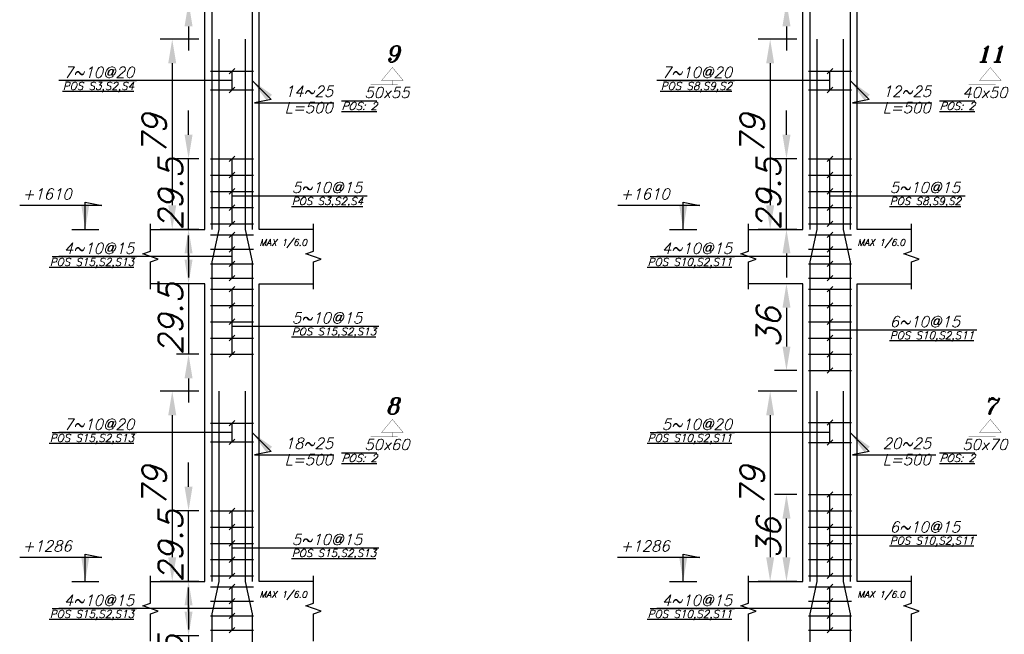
# Model space of a CAD drawing. Header units: inches. Extents: x 826 to 1034, y 702 to 834.
# Tile 9 of 93: x 892.58 to 900.76, y 727.38 to 732.49. Entities that reach past the tile are written whole.
import ezdxf
from ezdxf.enums import TextEntityAlignment as Align

# ---------------------------------------------------------------- set-up
doc = ezdxf.new("R2010")
doc.units = ezdxf.units.IN
doc.header["$MEASUREMENT"] = 0
doc.layers.add('SAZE_DRAWINGS', color=7, linetype='Continuous')
doc.styles.add('SAZE_STYLE', font='romansp.shx', dxfattribs={"oblique": 15})
doc.styles.add('SAZE_STYLE1', font='romant.shx', dxfattribs={"oblique": 15})
doc.dimstyles.new('SAZE_DIM_STYLE', dxfattribs={"dimtxt": 0.2, "dimasz": 0.2, "dimexe": 0.1, "dimexo": 0.05, "dimgap": 0.05, "dimtad": 0, "dimzin": 0, "dimdsep": 46, "dimtxsty": 'SAZE_STYLE', "dimcen": 0.09, "dimclrd": 2, "dimclre": 2, "dimclrt": 3, "dimadec": 0, "dimazin": 0, "dimtfac": 1, "dimtdec": 4, "dimtix": 1, "dimtmove": 1, "dimatfit": 3, "dimfxl": 1, "dimtolj": 1, "dimtzin": 0, "dimarcsym": 0})

# ---------------------------------------------------------------- blocks, each defined once
blk = doc.blocks.new('*D3707')
at = {"layer": 'Defpoints', "color": 0, "transparency": 16777216}
for p in [(894.1177, 729.3989), (893.8467, 727.8181), (894.1177, 727.8181)]:
    blk.add_point(p, dxfattribs=at)
at = {"layer": 'SAZE_DRAWINGS', "color": 2, "lineweight": -2, "transparency": 16777216}
for p, q in [((894.0677, 729.3989), (893.7467, 729.3989)), ((893.8467, 729.1989), (893.8467, 728.0181)), ((894.0677, 727.8181), (893.7467, 727.8181))]:
    blk.add_line(p, q, dxfattribs=at)
at = {"layer": 'SAZE_DRAWINGS', "color": 2, "transparency": 16777216}
for points in [[(893.8134, 729.1989), (893.88, 729.1989), (893.8467, 729.3989)], [(893.8134, 728.0181), (893.88, 728.0181), (893.8467, 727.8181)]]:
    blk.add_solid(points, dxfattribs=at)
at = {"layer": 'SAZE_DRAWINGS', "color": 3, "transparency": 16777216, "insert": (893.6967, 728.6085), "char_height": 0.2, "attachment_point": 5, "rotation": 90, "style": 'SAZE_STYLE'}
blk.add_mtext('\\A1;79', dxfattribs=at)
blk = doc.blocks.new('*D3709')
at = {"layer": 'Defpoints', "color": 0, "transparency": 16777216}
for p in [(894.1177, 727.3664), (893.9822, 726.7793), (894.1177, 726.7793)]:
    blk.add_point(p, dxfattribs=at)
at = {"layer": 'SAZE_DRAWINGS', "color": 2, "lineweight": -2, "transparency": 16777216}
for p, q in [((893.9822, 727.5664), (893.9822, 727.7664)), ((894.0677, 727.3664), (893.8822, 727.3664)), ((893.9822, 727.3664), (893.9822, 726.7793)), ((894.0677, 726.7793), (893.8822, 726.7793)), ((893.9822, 726.5793), (893.9822, 726.3793))]:
    blk.add_line(p, q, dxfattribs=at)
at = {"layer": 'SAZE_DRAWINGS', "color": 2, "transparency": 16777216}
for points in [[(893.9489, 727.5664), (894.0155, 727.5664), (893.9822, 727.3664)], [(893.9489, 726.5793), (894.0155, 726.5793), (893.9822, 726.7793)]]:
    blk.add_solid(points, dxfattribs=at)
at = {"layer": 'SAZE_DRAWINGS', "color": 3, "transparency": 16777216, "insert": (893.8322, 727.0728), "char_height": 0.2, "attachment_point": 5, "rotation": 90, "style": 'SAZE_STYLE'}
blk.add_mtext('\\A1;29.5', dxfattribs=at)
blk = doc.blocks.new('*D3710')
at = {"layer": 'Defpoints', "color": 0, "transparency": 16777216}
for p in [(894.1177, 732.3256), (893.8467, 730.7448), (894.1177, 730.7448)]:
    blk.add_point(p, dxfattribs=at)
at = {"layer": 'SAZE_DRAWINGS', "color": 2, "lineweight": -2, "transparency": 16777216}
for p, q in [((894.0677, 732.3256), (893.7467, 732.3256)), ((893.8467, 732.1256), (893.8467, 730.9448)), ((894.0677, 730.7448), (893.7467, 730.7448))]:
    blk.add_line(p, q, dxfattribs=at)
at = {"layer": 'SAZE_DRAWINGS', "color": 2, "transparency": 16777216}
for points in [[(893.8134, 732.1256), (893.88, 732.1256), (893.8467, 732.3256)], [(893.8134, 730.9448), (893.88, 730.9448), (893.8467, 730.7448)]]:
    blk.add_solid(points, dxfattribs=at)
at = {"layer": 'SAZE_DRAWINGS', "color": 3, "transparency": 16777216, "insert": (893.6967, 731.5352), "char_height": 0.2, "attachment_point": 5, "rotation": 90, "style": 'SAZE_STYLE'}
blk.add_mtext('\\A1;79', dxfattribs=at)
blk = doc.blocks.new('*D3583')
at = {"layer": 'Defpoints', "color": 0, "transparency": 16777216}
for p in [(893.9822, 728.4052), (894.1177, 728.4052), (894.1177, 727.8181)]:
    blk.add_point(p, dxfattribs=at)
at = {"layer": 'SAZE_DRAWINGS', "color": 2, "lineweight": -2, "transparency": 16777216}
for p, q in [((893.9822, 728.6052), (893.9822, 728.8052)), ((894.0677, 728.4052), (893.8822, 728.4052)), ((893.9822, 727.8181), (893.9822, 728.4052)), ((894.0677, 727.8181), (893.8822, 727.8181)), ((893.9822, 727.6181), (893.9822, 727.4181))]:
    blk.add_line(p, q, dxfattribs=at)
at = {"layer": 'SAZE_DRAWINGS', "color": 2, "transparency": 16777216}
for points in [[(893.9489, 728.6052), (894.0155, 728.6052), (893.9822, 728.4052)], [(893.9489, 727.6181), (894.0155, 727.6181), (893.9822, 727.8181)]]:
    blk.add_solid(points, dxfattribs=at)
at = {"layer": 'SAZE_DRAWINGS', "color": 3, "transparency": 16777216, "insert": (893.8322, 728.1117), "char_height": 0.2, "attachment_point": 5, "rotation": 90, "style": 'SAZE_STYLE'}
blk.add_mtext('\\A1;29.5', dxfattribs=at)
blk = doc.blocks.new('*D3584')
at = {"layer": 'Defpoints', "color": 0, "transparency": 16777216}
for p in [(894.1177, 730.2932), (893.9822, 729.706), (894.1177, 729.706)]:
    blk.add_point(p, dxfattribs=at)
at = {"layer": 'SAZE_DRAWINGS', "color": 2, "lineweight": -2, "transparency": 16777216}
for p, q in [((893.9822, 730.4932), (893.9822, 730.6932)), ((894.0677, 730.2932), (893.8822, 730.2932)), ((893.9822, 730.2932), (893.9822, 729.706)), ((894.0677, 729.706), (893.8822, 729.706)), ((893.9822, 729.506), (893.9822, 729.306))]:
    blk.add_line(p, q, dxfattribs=at)
at = {"layer": 'SAZE_DRAWINGS', "color": 2, "transparency": 16777216}
for points in [[(893.9489, 730.4932), (894.0155, 730.4932), (893.9822, 730.2932)], [(893.9489, 729.506), (894.0155, 729.506), (893.9822, 729.706)]]:
    blk.add_solid(points, dxfattribs=at)
at = {"layer": 'SAZE_DRAWINGS', "color": 3, "transparency": 16777216, "insert": (893.8322, 729.9996), "char_height": 0.2, "attachment_point": 5, "rotation": 90, "style": 'SAZE_STYLE'}
blk.add_mtext('\\A1;29.5', dxfattribs=at)
blk = doc.blocks.new('*D3586')
at = {"layer": 'Defpoints', "color": 0, "transparency": 16777216}
for p in [(893.9822, 731.332), (894.1177, 731.332), (894.1177, 730.7448)]:
    blk.add_point(p, dxfattribs=at)
at = {"layer": 'SAZE_DRAWINGS', "color": 2, "lineweight": -2, "transparency": 16777216}
for p, q in [((893.9822, 731.532), (893.9822, 731.732)), ((894.0677, 731.332), (893.8822, 731.332)), ((893.9822, 730.7448), (893.9822, 731.332)), ((894.0677, 730.7448), (893.8822, 730.7448)), ((893.9822, 730.5448), (893.9822, 730.3448))]:
    blk.add_line(p, q, dxfattribs=at)
at = {"layer": 'SAZE_DRAWINGS', "color": 2, "transparency": 16777216}
for points in [[(893.9489, 731.532), (894.0155, 731.532), (893.9822, 731.332)], [(893.9489, 730.5448), (894.0155, 730.5448), (893.9822, 730.7448)]]:
    blk.add_solid(points, dxfattribs=at)
at = {"layer": 'SAZE_DRAWINGS', "color": 3, "transparency": 16777216, "insert": (893.8322, 731.0384), "char_height": 0.2, "attachment_point": 5, "rotation": 90, "style": 'SAZE_STYLE'}
blk.add_mtext('\\A1;29.5', dxfattribs=at)
blk = doc.blocks.new('*D3587')
at = {"layer": 'Defpoints', "color": 0, "transparency": 16777216}
for p in [(894.1177, 733.2199), (893.9822, 732.6328), (894.1177, 732.6328)]:
    blk.add_point(p, dxfattribs=at)
at = {"layer": 'SAZE_DRAWINGS', "color": 2, "lineweight": -2, "transparency": 16777216}
for p, q in [((893.9822, 733.4199), (893.9822, 733.6199)), ((894.0677, 733.2199), (893.8822, 733.2199)), ((893.9822, 733.2199), (893.9822, 732.6328)), ((894.0677, 732.6328), (893.8822, 732.6328)), ((893.9822, 732.4328), (893.9822, 732.2328))]:
    blk.add_line(p, q, dxfattribs=at)
at = {"layer": 'SAZE_DRAWINGS', "color": 2, "transparency": 16777216}
for points in [[(893.9489, 733.4199), (894.0155, 733.4199), (893.9822, 733.2199)], [(893.9489, 732.4328), (894.0155, 732.4328), (893.9822, 732.6328)]]:
    blk.add_solid(points, dxfattribs=at)
at = {"layer": 'SAZE_DRAWINGS', "color": 3, "transparency": 16777216, "insert": (893.8322, 732.9264), "char_height": 0.2, "attachment_point": 5, "rotation": 90, "style": 'SAZE_STYLE'}
blk.add_mtext('\\A1;29.5', dxfattribs=at)
blk = doc.blocks.new('*D3603')
at = {"layer": 'Defpoints', "color": 0, "transparency": 16777216}
for p in [(899.0859, 729.3989), (898.815, 727.8181), (899.0859, 727.8181)]:
    blk.add_point(p, dxfattribs=at)
at = {"layer": 'SAZE_DRAWINGS', "color": 2, "lineweight": -2, "transparency": 16777216}
for p, q in [((899.0359, 729.3989), (898.715, 729.3989)), ((898.815, 729.1989), (898.815, 728.0181)), ((899.0359, 727.8181), (898.715, 727.8181))]:
    blk.add_line(p, q, dxfattribs=at)
at = {"layer": 'SAZE_DRAWINGS', "color": 2, "transparency": 16777216}
for points in [[(898.7816, 729.1989), (898.8483, 729.1989), (898.815, 729.3989)], [(898.7816, 728.0181), (898.8483, 728.0181), (898.815, 727.8181)]]:
    blk.add_solid(points, dxfattribs=at)
at = {"layer": 'SAZE_DRAWINGS', "color": 3, "transparency": 16777216, "insert": (898.665, 728.6085), "char_height": 0.2, "attachment_point": 5, "rotation": 90, "style": 'SAZE_STYLE'}
blk.add_mtext('\\A1;79', dxfattribs=at)
blk = doc.blocks.new('*D3735')
at = {"layer": 'Defpoints', "color": 0, "transparency": 16777216}
for p in [(899.0859, 732.3256), (898.815, 730.7448), (899.0859, 730.7448)]:
    blk.add_point(p, dxfattribs=at)
at = {"layer": 'SAZE_DRAWINGS', "color": 2, "lineweight": -2, "transparency": 16777216}
for p, q in [((899.0359, 732.3256), (898.715, 732.3256)), ((898.815, 732.1256), (898.815, 730.9448)), ((899.0359, 730.7448), (898.715, 730.7448))]:
    blk.add_line(p, q, dxfattribs=at)
at = {"layer": 'SAZE_DRAWINGS', "color": 2, "transparency": 16777216}
for points in [[(898.7816, 732.1256), (898.8483, 732.1256), (898.815, 732.3256)], [(898.7816, 730.9448), (898.8483, 730.9448), (898.815, 730.7448)]]:
    blk.add_solid(points, dxfattribs=at)
at = {"layer": 'SAZE_DRAWINGS', "color": 3, "transparency": 16777216, "insert": (898.665, 731.5352), "char_height": 0.2, "attachment_point": 5, "rotation": 90, "style": 'SAZE_STYLE'}
blk.add_mtext('\\A1;79', dxfattribs=at)
blk = doc.blocks.new('*D3736')
at = {"layer": 'Defpoints', "color": 0, "transparency": 16777216}
for p in [(898.9504, 728.5407), (899.0859, 728.5407), (899.0859, 727.8181)]:
    blk.add_point(p, dxfattribs=at)
at = {"layer": 'SAZE_DRAWINGS', "color": 2, "lineweight": -2, "transparency": 16777216}
for p, q in [((899.0359, 728.5407), (898.8504, 728.5407)), ((898.9504, 728.0181), (898.9504, 728.3407)), ((899.0359, 727.8181), (898.8504, 727.8181))]:
    blk.add_line(p, q, dxfattribs=at)
at = {"layer": 'SAZE_DRAWINGS', "color": 2, "transparency": 16777216}
for points in [[(898.9171, 728.3407), (898.9838, 728.3407), (898.9504, 728.5407)], [(898.9171, 728.0181), (898.9838, 728.0181), (898.9504, 727.8181)]]:
    blk.add_solid(points, dxfattribs=at)
at = {"layer": 'SAZE_DRAWINGS', "color": 3, "transparency": 16777216, "insert": (898.8004, 728.1794), "char_height": 0.2, "attachment_point": 5, "rotation": 90, "style": 'SAZE_STYLE'}
blk.add_mtext('\\A1;36', dxfattribs=at)
blk = doc.blocks.new('*D3737')
at = {"layer": 'Defpoints', "color": 0, "transparency": 16777216}
for p in [(899.0859, 730.2932), (898.9504, 729.5705), (899.0859, 729.5705)]:
    blk.add_point(p, dxfattribs=at)
at = {"layer": 'SAZE_DRAWINGS', "color": 2, "lineweight": -2, "transparency": 16777216}
for p, q in [((899.0359, 730.2932), (898.8504, 730.2932)), ((898.9504, 730.0932), (898.9504, 729.7705)), ((899.0359, 729.5705), (898.8504, 729.5705))]:
    blk.add_line(p, q, dxfattribs=at)
at = {"layer": 'SAZE_DRAWINGS', "color": 2, "transparency": 16777216}
for points in [[(898.9171, 730.0932), (898.9838, 730.0932), (898.9504, 730.2932)], [(898.9171, 729.7705), (898.9838, 729.7705), (898.9504, 729.5705)]]:
    blk.add_solid(points, dxfattribs=at)
at = {"layer": 'SAZE_DRAWINGS', "color": 3, "transparency": 16777216, "insert": (898.8004, 729.9319), "char_height": 0.2, "attachment_point": 5, "rotation": 90, "style": 'SAZE_STYLE'}
blk.add_mtext('\\A1;36', dxfattribs=at)
blk = doc.blocks.new('*D3739')
at = {"layer": 'Defpoints', "color": 0, "transparency": 16777216}
for p in [(898.9504, 731.332), (899.0859, 731.332), (899.0859, 730.7448)]:
    blk.add_point(p, dxfattribs=at)
at = {"layer": 'SAZE_DRAWINGS', "color": 2, "lineweight": -2, "transparency": 16777216}
for p, q in [((898.9504, 731.532), (898.9504, 731.732)), ((899.0359, 731.332), (898.8504, 731.332)), ((898.9504, 730.7448), (898.9504, 731.332)), ((899.0359, 730.7448), (898.8504, 730.7448)), ((898.9504, 730.5448), (898.9504, 730.3448))]:
    blk.add_line(p, q, dxfattribs=at)
at = {"layer": 'SAZE_DRAWINGS', "color": 2, "transparency": 16777216}
for points in [[(898.9171, 731.532), (898.9838, 731.532), (898.9504, 731.332)], [(898.9171, 730.5448), (898.9838, 730.5448), (898.9504, 730.7448)]]:
    blk.add_solid(points, dxfattribs=at)
at = {"layer": 'SAZE_DRAWINGS', "color": 3, "transparency": 16777216, "insert": (898.8004, 731.0384), "char_height": 0.2, "attachment_point": 5, "rotation": 90, "style": 'SAZE_STYLE'}
blk.add_mtext('\\A1;29.5', dxfattribs=at)
blk = doc.blocks.new('*D3740')
at = {"layer": 'Defpoints', "color": 0, "transparency": 16777216}
for p in [(899.0859, 733.2199), (898.9504, 732.6328), (899.0859, 732.6328)]:
    blk.add_point(p, dxfattribs=at)
at = {"layer": 'SAZE_DRAWINGS', "color": 2, "lineweight": -2, "transparency": 16777216}
for p, q in [((898.9504, 733.4199), (898.9504, 733.6199)), ((899.0359, 733.2199), (898.8504, 733.2199)), ((898.9504, 733.2199), (898.9504, 732.6328)), ((899.0359, 732.6328), (898.8504, 732.6328)), ((898.9504, 732.4328), (898.9504, 732.2328))]:
    blk.add_line(p, q, dxfattribs=at)
at = {"layer": 'SAZE_DRAWINGS', "color": 2, "transparency": 16777216}
for points in [[(898.9171, 733.4199), (898.9838, 733.4199), (898.9504, 733.2199)], [(898.9171, 732.4328), (898.9838, 732.4328), (898.9504, 732.6328)]]:
    blk.add_solid(points, dxfattribs=at)
at = {"layer": 'SAZE_DRAWINGS', "color": 3, "transparency": 16777216, "insert": (898.8004, 732.9264), "char_height": 0.2, "attachment_point": 5, "rotation": 90, "style": 'SAZE_STYLE'}
blk.add_mtext('\\A1;29.5', dxfattribs=at)

msp = doc.modelspace()

# ---------------------------------------------------------------- linework, layer by layer
at = {"layer": 'SAZE_DRAWINGS', "color": 3}
for p, q in [((894.1651, 732.0607), (894.5219, 732.0607)), ((899.1334, 732.0607), (899.4902, 732.0607)), ((894.1651, 731.9041), (894.5219, 731.9041)), ((899.1334, 731.9041), (899.4902, 731.9041)), ((894.1651, 731.332), (894.5219, 731.332)), ((899.1334, 731.332), (899.4902, 731.332)), ((894.1651, 731.1965), (894.5219, 731.1965)), ((899.1334, 731.1965), (899.4902, 731.1965)), ((894.1651, 731.061), (894.5219, 731.061)), ((899.1334, 731.061), (899.4902, 731.061)), ((894.1651, 730.9255), (894.5219, 730.9255)), ((899.1334, 730.9255), (899.4902, 730.9255)), ((894.1651, 730.79), (894.5219, 730.79)), ((899.1334, 730.79), (899.4902, 730.79)), ((893.0111, 730.7448), (893.2369, 730.7448)), ((894.1651, 730.6997), (894.5219, 730.6997)), ((897.9794, 730.7448), (898.2052, 730.7448)), ((899.1334, 730.6997), (899.4902, 730.6997)), ((894.1651, 730.5792), (894.5219, 730.5792)), ((899.1334, 730.5792), (899.4902, 730.5792)), ((894.1651, 730.4588), (894.5219, 730.4588)), ((899.1334, 730.4588), (899.4902, 730.4588)), ((894.1651, 730.3383), (894.5219, 730.3383)), ((899.1334, 730.3383), (899.4902, 730.3383)), ((894.1651, 730.248), (894.5219, 730.248)), ((899.1334, 730.248), (899.4902, 730.248)), ((894.1651, 730.1125), (894.5219, 730.1125)), ((899.1334, 730.1125), (899.4902, 730.1125)), ((894.1651, 729.977), (894.5219, 729.977)), ((899.1334, 729.977), (899.4902, 729.977)), ((894.1651, 729.8415), (894.5219, 729.8415)), ((899.1334, 729.8415), (899.4902, 729.8415)), ((894.1651, 729.706), (894.5219, 729.706)), ((899.1334, 729.706), (899.4902, 729.706)), ((899.1334, 729.5705), (899.4902, 729.5705)), ((894.1651, 729.1339), (894.5219, 729.1339)), ((899.1334, 729.1392), (899.4902, 729.1392)), ((894.1651, 728.9773), (894.5219, 728.9773)), ((899.1334, 728.9721), (899.4902, 728.9721)), ((899.1334, 728.5407), (899.4902, 728.5407)), ((894.1651, 728.4052), (894.5219, 728.4052)), ((899.1334, 728.4052), (899.4902, 728.4052)), ((894.1651, 728.2697), (894.5219, 728.2697)), ((899.1334, 728.2697), (899.4902, 728.2697)), ((894.1651, 728.1342), (894.5219, 728.1342)), ((899.1334, 728.1342), (899.4902, 728.1342)), ((894.1651, 727.9987), (894.5219, 727.9987)), ((899.1334, 727.9987), (899.4902, 727.9987)), ((893.0111, 727.8181), (893.2369, 727.8181)), ((894.1651, 727.8632), (894.5219, 727.8632)), ((897.9794, 727.8181), (898.2052, 727.8181)), ((899.1334, 727.8632), (899.4902, 727.8632)), ((894.1651, 727.7729), (894.5219, 727.7729)), ((899.1334, 727.7729), (899.4902, 727.7729)), ((894.1651, 727.6525), (894.5219, 727.6525)), ((899.1334, 727.6525), (899.4902, 727.6525)), ((894.1651, 727.532), (894.5219, 727.532)), ((899.1334, 727.532), (899.4902, 727.532)), ((894.1651, 727.4116), (894.5219, 727.4116)), ((899.1334, 727.4116), (899.4902, 727.4116))]:
    msp.add_line(p, q, dxfattribs=at)
at = {"layer": 'SAZE_DRAWINGS', "color": 2}
for p, q in [((894.3661, 732.0833), (894.3209, 732.0381)), ((894.3435, 731.9041), (894.3435, 732.0607)), ((899.3344, 732.0833), (899.2892, 732.0381)), ((899.3118, 731.9041), (899.3118, 732.0607)), ((894.3435, 731.9824), (892.9041, 731.9824)), ((899.3118, 731.9824), (897.8724, 731.9824)), ((894.3661, 731.9267), (894.3209, 731.8815)), ((899.3344, 731.9267), (899.2892, 731.8815)), ((894.3661, 731.3546), (894.3209, 731.3094)), ((894.3435, 730.79), (894.3435, 731.332)), ((899.3344, 731.3546), (899.2892, 731.3094)), ((899.3118, 730.79), (899.3118, 731.332)), ((894.3661, 731.2191), (894.3209, 731.1739)), ((899.3344, 731.2191), (899.2892, 731.1739)), ((894.3661, 731.0836), (894.3209, 731.0384)), ((899.3344, 731.0836), (899.2892, 731.0384)), ((894.3435, 731.0249), (895.4668, 731.0249)), ((899.3118, 731.0249), (900.435, 731.0249)), ((894.3661, 730.9481), (894.3209, 730.9029)), ((899.3344, 730.9481), (899.2892, 730.9029)), ((894.3661, 730.8126), (894.3209, 730.7674)), ((899.3344, 730.8126), (899.2892, 730.7674)), ((894.3661, 730.7223), (894.3209, 730.6771)), ((894.3435, 730.3383), (894.3435, 730.6997)), ((899.3344, 730.7223), (899.2892, 730.6771)), ((899.3118, 730.3383), (899.3118, 730.6997)), ((894.3661, 730.6018), (894.3209, 730.5566)), ((899.3344, 730.6018), (899.2892, 730.5566)), ((894.3435, 730.519), (892.9041, 730.519)), ((899.3118, 730.519), (897.8724, 730.519)), ((894.3661, 730.4814), (894.3209, 730.4362)), ((899.3344, 730.4814), (899.2892, 730.4362)), ((894.3661, 730.3609), (894.3209, 730.3158)), ((899.3344, 730.3609), (899.2892, 730.3158)), ((894.3661, 730.2706), (894.3209, 730.2254)), ((899.3344, 730.2706), (899.2892, 730.2254)), ((894.3435, 729.706), (894.3435, 730.248)), ((899.3118, 729.5705), (899.3118, 730.248)), ((894.3661, 730.1351), (894.3209, 730.0899)), ((899.3344, 730.1351), (899.2892, 730.0899)), ((894.3661, 729.9996), (894.3209, 729.9544)), ((894.3435, 729.9409), (895.4668, 729.9409)), ((899.3344, 729.9996), (899.2892, 729.9544)), ((894.3661, 729.8641), (894.3209, 729.8189)), ((899.3344, 729.8641), (899.2892, 729.8189)), ((899.3118, 729.9093), (900.4307, 729.9093)), ((894.3661, 729.7286), (894.3209, 729.6834)), ((899.3344, 729.7286), (899.2892, 729.6834)), ((899.3344, 729.5931), (899.2892, 729.5479)), ((894.3661, 729.1565), (894.3209, 729.1113)), ((894.3435, 728.9773), (894.3435, 729.1339)), ((899.3344, 729.1618), (899.2892, 729.1166)), ((899.3118, 728.9721), (899.3118, 729.1392)), ((894.3435, 729.0556), (892.9041, 729.0556)), ((899.3118, 729.0556), (897.8724, 729.0556)), ((894.3661, 728.9999), (894.3209, 728.9548)), ((899.3344, 728.9947), (899.2892, 728.9495)), ((899.3344, 728.5633), (899.2892, 728.5182)), ((899.3118, 727.8632), (899.3118, 728.5407)), ((894.3661, 728.4278), (894.3209, 728.3827)), ((894.3435, 727.8632), (894.3435, 728.4052)), ((899.3344, 728.4278), (899.2892, 728.3827)), ((894.3661, 728.2923), (894.3209, 728.2472)), ((899.3344, 728.2923), (899.2892, 728.2472)), ((894.3661, 728.1568), (894.3209, 728.1117)), ((899.3344, 728.1568), (899.2892, 728.1117)), ((899.3118, 728.202), (900.4307, 728.202)), ((894.3435, 728.0981), (895.4668, 728.0981)), ((894.3661, 728.0213), (894.3209, 727.9762)), ((899.3344, 728.0213), (899.2892, 727.9762)), ((894.3661, 727.8858), (894.3209, 727.8407)), ((899.3344, 727.8858), (899.2892, 727.8407)), ((894.3661, 727.7955), (894.3209, 727.7503)), ((894.3435, 727.4116), (894.3435, 727.7729)), ((899.3344, 727.7955), (899.2892, 727.7503)), ((899.3118, 727.4116), (899.3118, 727.7729)), ((894.3661, 727.6751), (894.3209, 727.6299)), ((899.3344, 727.6751), (899.2892, 727.6299)), ((894.3435, 727.5923), (892.9041, 727.5923)), ((899.3118, 727.5923), (897.8724, 727.5923)), ((894.3661, 727.5546), (894.3209, 727.5094)), ((899.3344, 727.5546), (899.2892, 727.5094)), ((894.3661, 727.4342), (894.3209, 727.389)), ((899.3344, 727.4342), (899.2892, 727.389))]:
    msp.add_line(p, q, dxfattribs=at)
at = {"layer": 'SAZE_DRAWINGS', "color": 6}
for points in [[(894.2351, 735.2524), (894.2351, 733.6716), (894.1764, 733.4006), (894.1764, 730.7448)], [(894.4519, 735.2524), (894.4519, 733.6716), (894.5106, 733.4006), (894.5106, 730.7448)], [(899.2034, 735.2524), (899.2034, 733.6716), (899.1447, 733.4006), (899.1447, 730.7448)], [(899.4202, 735.2524), (899.4202, 733.6716), (899.4789, 733.4006), (899.4789, 730.7448)], [(894.2351, 732.3256), (894.2351, 730.7448), (894.1764, 730.4738), (894.1764, 727.8181)], [(894.4519, 732.3256), (894.4519, 730.7448), (894.5106, 730.4738), (894.5106, 727.8181)], [(899.2034, 732.3256), (899.2034, 730.7448), (899.1447, 730.4738), (899.1447, 727.8181)], [(899.4202, 732.3256), (899.4202, 730.7448), (899.4789, 730.4738), (899.4789, 727.8181)], [(894.2351, 729.3989), (894.2351, 727.8181), (894.1764, 727.5471), (894.1764, 724.8913)], [(894.4519, 729.3989), (894.4519, 727.8181), (894.5106, 727.5471), (894.5106, 724.8913)], [(899.2034, 729.3989), (899.2034, 727.8181), (899.1447, 727.5471), (899.1447, 724.8913)], [(899.4202, 729.3989), (899.4202, 727.8181), (899.4789, 727.5471), (899.4789, 724.8913)]]:
    msp.add_lwpolyline(points, dxfattribs=at)
at = {"layer": 'SAZE_DRAWINGS', "color": 3}
for points in [[(893.666, 730.7448), (894.1177, 730.7448), (894.1177, 733.2199), (893.666, 733.2199)], [(895.021, 730.7448), (894.5693, 730.7448), (894.5693, 733.2199), (895.021, 733.2199)], [(898.6343, 730.7448), (899.0859, 730.7448), (899.0859, 733.2199), (898.6343, 733.2199)], [(899.9893, 730.7448), (899.5376, 730.7448), (899.5376, 733.2199), (899.9893, 733.2199)], [(893.666, 727.8181), (894.1177, 727.8181), (894.1177, 730.2932), (893.666, 730.2932)], [(895.021, 727.8181), (894.5693, 727.8181), (894.5693, 730.2932), (895.021, 730.2932)], [(898.6343, 727.8181), (899.0859, 727.8181), (899.0859, 730.2932), (898.6343, 730.2932)], [(899.9893, 727.8181), (899.5376, 727.8181), (899.5376, 730.2932), (899.9893, 730.2932)]]:
    msp.add_lwpolyline(points, dxfattribs=at)
at = {"layer": 'SAZE_DRAWINGS', "color": 3, "const_width": 0.00226}
for points in [[(895.5856, 731.9824), (895.7662, 731.9824), (895.6759, 732.0908)], [(900.5538, 731.9824), (900.7345, 731.9824), (900.6442, 732.0908)], [(895.5856, 729.0556), (895.7662, 729.0556), (895.6759, 729.164)], [(900.5538, 729.0556), (900.7345, 729.0556), (900.6442, 729.164)]]:
    msp.add_lwpolyline(points, close=True, dxfattribs=at)
for points in [[(895.6759, 731.9824), (895.6759, 731.9463), (895.7211, 731.9463), (895.4952, 731.9463)], [(900.6442, 731.9824), (900.6442, 731.9463), (900.6893, 731.9463), (900.4635, 731.9463)], [(895.6759, 729.0556), (895.6759, 729.0195), (895.7211, 729.0195), (895.4952, 729.0195)], [(900.6442, 729.0556), (900.6442, 729.0195), (900.6893, 729.0195), (900.4635, 729.0195)]]:
    msp.add_lwpolyline(points, dxfattribs=at)
at = {"layer": 'SAZE_DRAWINGS', "color": 1}
for points in [[(893.666, 730.248), (893.666, 730.4738), (893.7293, 730.4964), (893.6028, 730.5416), (893.666, 730.5642), (893.666, 730.79)], [(895.021, 730.248), (895.021, 730.4738), (895.0842, 730.4964), (894.9578, 730.5416), (895.021, 730.5642), (895.021, 730.79)], [(898.6343, 730.248), (898.6343, 730.4738), (898.6975, 730.4964), (898.5711, 730.5416), (898.6343, 730.5642), (898.6343, 730.79)], [(899.9893, 730.248), (899.9893, 730.4738), (900.0525, 730.4964), (899.926, 730.5416), (899.9893, 730.5642), (899.9893, 730.79)], [(893.666, 727.3213), (893.666, 727.5471), (893.7293, 727.5697), (893.6028, 727.6148), (893.666, 727.6374), (893.666, 727.8632)], [(895.021, 727.3213), (895.021, 727.5471), (895.0842, 727.5697), (894.9578, 727.6148), (895.021, 727.6374), (895.021, 727.8632)], [(898.6343, 727.3213), (898.6343, 727.5471), (898.6975, 727.5697), (898.5711, 727.6148), (898.6343, 727.6374), (898.6343, 727.8632)], [(899.9893, 727.3213), (899.9893, 727.5471), (900.0525, 727.5697), (899.926, 727.6148), (899.9893, 727.6374), (899.9893, 727.8632)]]:
    msp.add_lwpolyline(points, dxfattribs=at)

# ---------------------------------------------------------------- texts
at = {"layer": 'SAZE_DRAWINGS', "color": 3, "style": 'SAZE_STYLE1', "oblique": 15}
for s, p in [('9', (895.6759, 732.136)), ('11', (900.6442, 732.136)), ('8', (895.6759, 729.2092)), ('7', (900.6442, 729.2092))]:
    msp.add_text(s, height=0.1355, dxfattribs=at).set_placement(p, align=Align.CENTER)
at = {"layer": 'SAZE_DRAWINGS', "color": 2, "style": 'SAZE_STYLE', "oblique": 15}
for s, p in [('7~10@20', (893.5305, 732.005)), ('7~10@20', (898.4988, 732.005)), ('4~10@15', (893.5305, 730.5416)), ('4~10@15', (898.4988, 730.5416)), ('7~10@20', (893.5305, 729.0782)), ('5~10@20', (898.4988, 729.0782)), ('4~10@15', (893.5305, 727.6148)), ('4~10@15', (898.4988, 727.6148))]:
    msp.add_text(s, height=0.09033, dxfattribs=at).set_placement(p, align=Align.RIGHT)
for s, p in [('%%U%%OPOS S3,S2,S4', (893.5306, 731.9688)), ('%%U%%OPOS S8,S9,S2', (898.4989, 731.9688)), ('%%U%%OPOS S15,S2,S13', (893.5306, 730.5055)), ('%%U%%OPOS S10,S2,S11', (898.4989, 730.5055)), ('%%U%%OPOS S15,S2,S13', (893.5306, 729.0421)), ('%%U%%OPOS S10,S2,S11', (898.4989, 729.0421)), ('%%U%%OPOS S15,S2,S13', (893.5306, 727.5787)), ('%%U%%OPOS S10,S2,S11', (898.4989, 727.5787))]:
    msp.add_text(s, height=0.063232, dxfattribs=at).set_placement(p, align=Align.TOP_RIGHT)
at = {"layer": 'SAZE_DRAWINGS', "color": 3, "style": 'SAZE_STYLE1', "oblique": 15}
for s, p in [('50x55', (895.6307, 731.9282)), ('40x50', (900.599, 731.9282)), ('50x60', (895.6307, 729.0014)), ('50x70', (900.599, 729.0014))]:
    msp.add_text(s, height=0.09033, dxfattribs=at).set_placement(p, align=Align.TOP_CENTER)
at = {"layer": 'SAZE_DRAWINGS', "color": 2, "style": 'SAZE_STYLE', "oblique": 15}
for s, p in [('5~10@15', (894.8403, 731.0475)), ('5~10@15', (899.8086, 731.0475)), ('5~10@15', (894.8403, 729.9635)), ('6~10@15', (899.8086, 729.9319)), ('6~10@15', (899.8086, 728.2246)), ('5~10@15', (894.8403, 728.1207))]:
    msp.add_text(s, height=0.09033, dxfattribs=at).set_placement(p)
for s, p in [('%%U%%OPOS S3,S2,S4', (894.8404, 731.0113)), ('%%U%%OPOS S8,S9,S2', (899.8087, 731.0113)), ('%%U%%OPOS S15,S2,S13', (894.8404, 729.9273)), ('%%U%%OPOS S10,S2,S11', (899.8087, 729.8957)), ('%%U%%OPOS S10,S2,S11', (899.8087, 728.1884)), ('%%U%%OPOS S15,S2,S13', (894.8404, 728.0846))]:
    msp.add_text(s, height=0.063232, dxfattribs=at).set_placement(p, align=Align.TOP_LEFT)
at = {"layer": 'SAZE_DRAWINGS', "color": 3, "style": 'SAZE_STYLE', "oblique": 15}
for p in [(894.5716, 730.6093), (899.5399, 730.6093), (894.5716, 727.6826), (899.5399, 727.6826)]:
    msp.add_text('MAX 1/6.0', height=0.0542, dxfattribs=at).set_placement(p)
at = {"layer": 'SAZE_DRAWINGS', "color": 3, "char_height": 0.09033, "style": 'SAZE_STYLE'}
for s, insert, attachment_point in [('\\A1;14~25', (894.7816, 731.8469), 7), ('\\A1;12~25', (899.7499, 731.8469), 7), ('+1610', (893.0111, 730.9933), 9), ('+1610', (897.9794, 730.9933), 9), ('\\A1;18~25', (894.7816, 728.9201), 7), ('\\A1;20~25', (899.7499, 728.9201), 7), ('+1286', (893.0111, 728.0665), 9), ('+1286', (897.9794, 728.0665), 9)]:
    msp.add_mtext(s, dxfattribs=dict(at, insert=insert, attachment_point=attachment_point))
at = {"layer": 'SAZE_DRAWINGS', "color": 2, "attachment_point": 1, "style": 'SAZE_STYLE'}
for s, insert, char_height in [('{\\Q20;\\L\\OPOS: 2}', (895.2527, 731.8017), 0.063232), ('{\\Q20;\\L\\OPOS: 2}', (900.2209, 731.8017), 0.063232), ('L=500', (894.7816, 731.8017), 0.09033), ('L=500', (899.7499, 731.8017), 0.09033), ('L=500', (894.7816, 728.875), 0.09033), ('{\\Q20;\\L\\OPOS: 2}', (895.2527, 728.875), 0.063232), ('L=500', (899.7499, 728.875), 0.09033), ('{\\Q20;\\L\\OPOS: 2}', (900.2209, 728.875), 0.063232)]:
    msp.add_mtext(s, dxfattribs=dict(at, insert=insert, char_height=char_height))

# ---------------------------------------------------------------- dimensions: what is measured, and where the dimension line sits
at = {"layer": 'SAZE_DRAWINGS', "color": 3}
for base, p1, p2, override, picture, middle in [((893.9822, 732.6328), (894.1177, 733.2199), (894.1177, 732.6328), {"dimtxt": 0.2, "dimasz": 0.2, "dimgap": 0.05, "dimtad": 1, "dimtoh": 1, "dimdec": 1, "dimlfac": 50, "dimrnd": 0.5, "dimzin": 8, "dimclrd": 2, "dimclre": 2, "dimclrt": 3}, '*D3587', (893.8322, 732.9264)), ((898.9504, 732.6328), (899.0859, 733.2199), (899.0859, 732.6328), {"dimtxt": 0.2, "dimasz": 0.2, "dimgap": 0.05, "dimtad": 1, "dimtoh": 1, "dimdec": 1, "dimlfac": 50, "dimrnd": 0.5, "dimzin": 8, "dimclrd": 2, "dimclre": 2, "dimclrt": 3}, '*D3740', (898.8004, 732.9264)), ((893.8467, 730.7448), (894.1177, 732.3256), (894.1177, 730.7448), {"dimtxt": 0.2, "dimasz": 0.2, "dimgap": 0.05, "dimtad": 1, "dimtoh": 1, "dimdec": 1, "dimlfac": 50, "dimrnd": 1, "dimzin": 8, "dimclrd": 2, "dimclre": 2, "dimclrt": 3}, '*D3710', (893.6967, 731.5352)), ((898.815, 730.7448), (899.0859, 732.3256), (899.0859, 730.7448), {"dimtxt": 0.2, "dimasz": 0.2, "dimgap": 0.05, "dimtad": 1, "dimtoh": 1, "dimdec": 1, "dimlfac": 50, "dimrnd": 1, "dimzin": 8, "dimclrd": 2, "dimclre": 2, "dimclrt": 3}, '*D3735', (898.665, 731.5352)), ((893.9822, 731.332), (894.1177, 730.7448), (894.1177, 731.332), {"dimtxt": 0.2, "dimasz": 0.2, "dimgap": 0.05, "dimtad": 1, "dimtoh": 1, "dimdec": 1, "dimlfac": 50, "dimrnd": 0.5, "dimzin": 8, "dimclrd": 2, "dimclre": 2, "dimclrt": 3}, '*D3586', (893.8322, 731.0384)), ((898.9504, 731.332), (899.0859, 730.7448), (899.0859, 731.332), {"dimtxt": 0.2, "dimasz": 0.2, "dimgap": 0.05, "dimtad": 1, "dimtoh": 1, "dimdec": 1, "dimlfac": 50, "dimrnd": 0.5, "dimzin": 8, "dimclrd": 2, "dimclre": 2, "dimclrt": 3}, '*D3739', (898.8004, 731.0384)), ((893.9822, 729.706), (894.1177, 730.2932), (894.1177, 729.706), {"dimtxt": 0.2, "dimasz": 0.2, "dimgap": 0.05, "dimtad": 1, "dimtoh": 1, "dimdec": 1, "dimlfac": 50, "dimrnd": 0.5, "dimzin": 8, "dimclrd": 2, "dimclre": 2, "dimclrt": 3}, '*D3584', (893.8322, 729.9996)), ((898.9504, 729.5705), (899.0859, 730.2932), (899.0859, 729.5705), {"dimtxt": 0.2, "dimasz": 0.2, "dimgap": 0.05, "dimtad": 1, "dimtoh": 1, "dimdec": 1, "dimlfac": 50, "dimrnd": 0.5, "dimzin": 8, "dimclrd": 2, "dimclre": 2, "dimclrt": 3}, '*D3737', (898.8004, 729.9319)), ((893.8467, 727.8181), (894.1177, 729.3989), (894.1177, 727.8181), {"dimtxt": 0.2, "dimasz": 0.2, "dimgap": 0.05, "dimtad": 1, "dimtoh": 1, "dimdec": 1, "dimlfac": 50, "dimrnd": 1, "dimzin": 8, "dimclrd": 2, "dimclre": 2, "dimclrt": 3}, '*D3707', (893.6967, 728.6085)), ((898.815, 727.8181), (899.0859, 729.3989), (899.0859, 727.8181), {"dimtxt": 0.2, "dimasz": 0.2, "dimgap": 0.05, "dimtad": 1, "dimtoh": 1, "dimdec": 1, "dimlfac": 50, "dimrnd": 1, "dimzin": 8, "dimclrd": 2, "dimclre": 2, "dimclrt": 3}, '*D3603', (898.665, 728.6085)), ((893.9822, 728.4052), (894.1177, 727.8181), (894.1177, 728.4052), {"dimtxt": 0.2, "dimasz": 0.2, "dimgap": 0.05, "dimtad": 1, "dimtoh": 1, "dimdec": 1, "dimlfac": 50, "dimrnd": 0.5, "dimzin": 8, "dimclrd": 2, "dimclre": 2, "dimclrt": 3}, '*D3583', (893.8322, 728.1117)), ((898.9504, 728.5407), (899.0859, 727.8181), (899.0859, 728.5407), {"dimtxt": 0.2, "dimasz": 0.2, "dimgap": 0.05, "dimtad": 1, "dimtoh": 1, "dimdec": 1, "dimlfac": 50, "dimrnd": 0.5, "dimzin": 8, "dimclrd": 2, "dimclre": 2, "dimclrt": 3}, '*D3736', (898.8004, 728.1794)), ((893.9822, 726.7793), (894.1177, 727.3664), (894.1177, 726.7793), {"dimtxt": 0.2, "dimasz": 0.2, "dimgap": 0.05, "dimtad": 1, "dimtoh": 1, "dimdec": 1, "dimlfac": 50, "dimrnd": 0.5, "dimzin": 8, "dimclrd": 2, "dimclre": 2, "dimclrt": 3}, '*D3709', (893.8322, 727.0728))]:
    dim = msp.add_linear_dim(base=base, p1=p1, p2=p2, angle=90, dimstyle='SAZE_DIM_STYLE', override=override, dxfattribs=at)
    dim.commit()
    dim.dimension.update_dxf_attribs({"geometry": picture, "text_midpoint": middle})

# ---------------------------------------------------------------- leaders
at = {"layer": 'SAZE_DRAWINGS', "color": 7, "annotation_type": 0, "has_hookline": 1}
for points, hookline_direction, text_width in [([(894.5106, 731.9824), (894.6687, 731.8243), (894.5316, 731.7969), (894.7316, 731.7969)], 0, 0.409), ([(899.4789, 731.9824), (899.637, 731.8243), (899.4999, 731.7969), (899.6999, 731.7969)], 0, 0.409), ([(893.124, 730.7448), (893.124, 730.9707), (893.2611, 730.9433), (893.0611, 730.9433)], 1, 0.4308), ([(898.0923, 730.7448), (898.0923, 730.9707), (898.2294, 730.9433), (898.0294, 730.9433)], 1, 0.4308), ([(894.5106, 729.0556), (894.6687, 728.8976), (894.5316, 728.8701), (894.7316, 728.8701)], 0, 0.409), ([(899.4789, 729.0556), (899.637, 728.8976), (899.4999, 728.8701), (899.6999, 728.8701)], 0, 0.4415), ([(893.124, 727.8181), (893.124, 728.0439), (893.2611, 728.0165), (893.0611, 728.0165)], 1, 0.4319), ([(898.0923, 727.8181), (898.0923, 728.0439), (898.2294, 728.0165), (898.0294, 728.0165)], 1, 0.4319)]:
    msp.add_leader(points, dimstyle='SAZE_DIM_STYLE', override={"dimasz": 0.2, "dimgap": 0.05, "dimtad": 1, "dimtoh": 1, "dimrnd": 0.05, "dimclrd": 2}, dxfattribs=dict(at, hookline_direction=hookline_direction, text_width=text_width))

doc.saveas('drawing.dxf')
